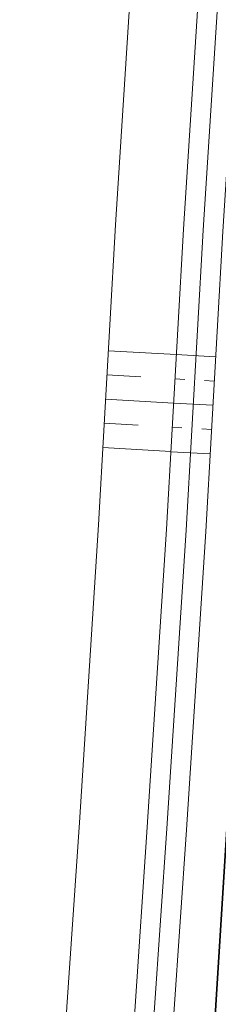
# Model space of a CAD drawing. Header units: metres. Extents: x 116758 to 117229, y 520614 to 524331.
# Tile 4 of 7: x 117137 to 117150, y 521210 to 521277. Entities that reach past the tile are written whole.
import ezdxf

# ---------------------------------------------------------------- set-up
doc = ezdxf.new("R2010")
doc.units = ezdxf.units.M
doc.header["$LTSCALE"] = 0.5
doc.layers.add('Ns_talud', color=1, linetype='Continuous', lineweight=18)
doc.layers.add('Ns_verharding-bermblokken', color=4, linetype='Continuous', lineweight=35)

msp = doc.modelspace()

# ---------------------------------------------------------------- linework, layer by layer
at = {"layer": 'Ns_talud', "transparency": 33554687}
for p, q in [((117142.6944745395, 521254.7491771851), (117147.3568686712, 521254.4827546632)), ((117147.3568686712, 521254.4827546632), (117150.0524712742, 521254.3287202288)), ((117142.5997718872, 521253.0918807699), (117144.9309689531, 521252.958669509)), ((117147.2621660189, 521252.8254582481), (117147.931074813, 521252.7872348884)), ((117149.2888598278, 521252.7096471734), (117149.9577686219, 521252.6714238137)), ((117142.5050692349, 521251.4345843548), (117147.1674633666, 521251.168161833)), ((117147.1674633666, 521251.168161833), (117149.8630659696, 521251.0141273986)), ((117142.4103665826, 521249.7772879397), (117144.7415636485, 521249.6440766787)), ((117147.0727607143, 521249.5108654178), (117147.7416695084, 521249.4726420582)), ((117149.0994545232, 521249.3950543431), (117149.7683633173, 521249.3568309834)), ((117142.3156639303, 521248.1199915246), (117146.978058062, 521247.8535690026)), ((117146.9780580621, 521247.836904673), (117149.673660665, 521247.6995345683))]:
    msp.add_line(p, q, dxfattribs=at)
at = {"layer": 'Ns_talud', "transparency": 33554687, "flags": 128}
for points in [[(117136.61, 521155.024), (117137.858, 521174.973), (117138.218, 521181.258), (117138.8944036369, 521192.8464548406), (117139.839593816, 521209.8345440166), (117140.7055286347, 521222.4385952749), (117142.0127755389, 521242.8194446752), (117143.1867682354, 521263.3643168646), (117144.4057867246, 521282.256603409), (117144.6939413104, 521287.3763499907), (117145.3487779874, 521299.0054495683), (117146.4264688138, 521315.5956900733), (117147.3146868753, 521328.1757785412), (117147.9427791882, 521339.4554363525), (117148.6228791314, 521349.818721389), (117148.8840066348, 521352.5120364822), (117149.6157296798, 521364.3777614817)], [(117140.9, 521151.326), (117141.1746838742, 521157.2331648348), (117141.9334942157, 521169.3302569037), (117142.5993571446, 521178.9912681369), (117143.4296425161, 521192.071517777), (117144.499792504, 521209.5316493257), (117145.3652729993, 521222.1290877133), (117146.6742408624, 521242.5367680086), (117147.8481826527, 521263.0807493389), (117149.0673300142, 521281.97503314), (117149.3565620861, 521287.1139238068), (117150.0102603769, 521298.7228070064), (117151.0857962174, 521315.2798731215), (117151.9755342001, 521327.8814886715), (117152.6042699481, 521339.1727016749), (117153.2780963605, 521349.4403913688), (117153.323, 521349.787), (117153.323, 521349.787)], [(117142.361, 521152.0645), (117142.5223286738, 521157.1533188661), (117143.2805854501, 521169.2415858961), (117143.9464137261, 521178.9020943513), (117144.7770240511, 521191.9874632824), (117145.8469591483, 521209.444088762), (117146.7123083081, 521222.039615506), (117148.0217736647, 521242.4550520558), (117149.1957007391, 521262.9987758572), (117150.4148853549, 521281.8936370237), (117150.7044289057, 521287.0380618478), (117151.3577981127, 521298.6411009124), (117152.4327109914, 521315.1885770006), (117153.3228883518, 521327.7964155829), (117153.9518101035, 521339.0909689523), (117154.6223996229, 521349.3093352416), (117154.6618117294, 521349.6135550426)], [(117143.437, 521151.057), (117143.8699734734, 521157.0734728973), (117144.6276766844, 521169.1529148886), (117145.2934703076, 521178.8129205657), (117146.124405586, 521191.9034087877), (117147.1941257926, 521209.3565281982), (117148.059343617, 521221.9501432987), (117149.369306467, 521242.3733361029), (117150.5432188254, 521262.9168023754), (117151.7624406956, 521281.8122409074), (117152.0522957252, 521286.9621998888), (117152.7053358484, 521298.5593948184), (117153.7796257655, 521315.0972808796), (117154.6702425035, 521327.7113424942), (117155.2993502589, 521339.0092362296), (117155.9667028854, 521349.1782791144), (117156.0006234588, 521349.4401100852)]]:
    msp.add_lwpolyline(points, dxfattribs=at)
at = {"layer": 'Ns_verharding-bermblokken', "transparency": 33554687, "flags": 128}
msp.add_lwpolyline([(117145.7512588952, 521145.1990046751), (117145.9778174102, 521148.025630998), (117146.1978028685, 521150.8529853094), (117146.4116839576, 521153.6810167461), (117146.6199297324, 521156.5096774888), (117146.8230095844, 521159.3389225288), (117147.0213932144, 521162.168709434), (117147.2155506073, 521164.9989981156), (117147.4059520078, 521167.8297505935), (117147.5931090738, 521170.6615537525), (117147.7774027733, 521173.493023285), (117147.9593528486, 521176.3248530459), (117148.1394303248, 521179.1570110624), (117148.3181063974, 521181.9894663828), (117148.4958524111, 521184.8221887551), (117148.6731398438, 521187.6551483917), (117162.5987630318, 521410.2783381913), (117167.5018255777, 521488.6602984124)], dxfattribs=at)

doc.saveas('drawing.dxf')
